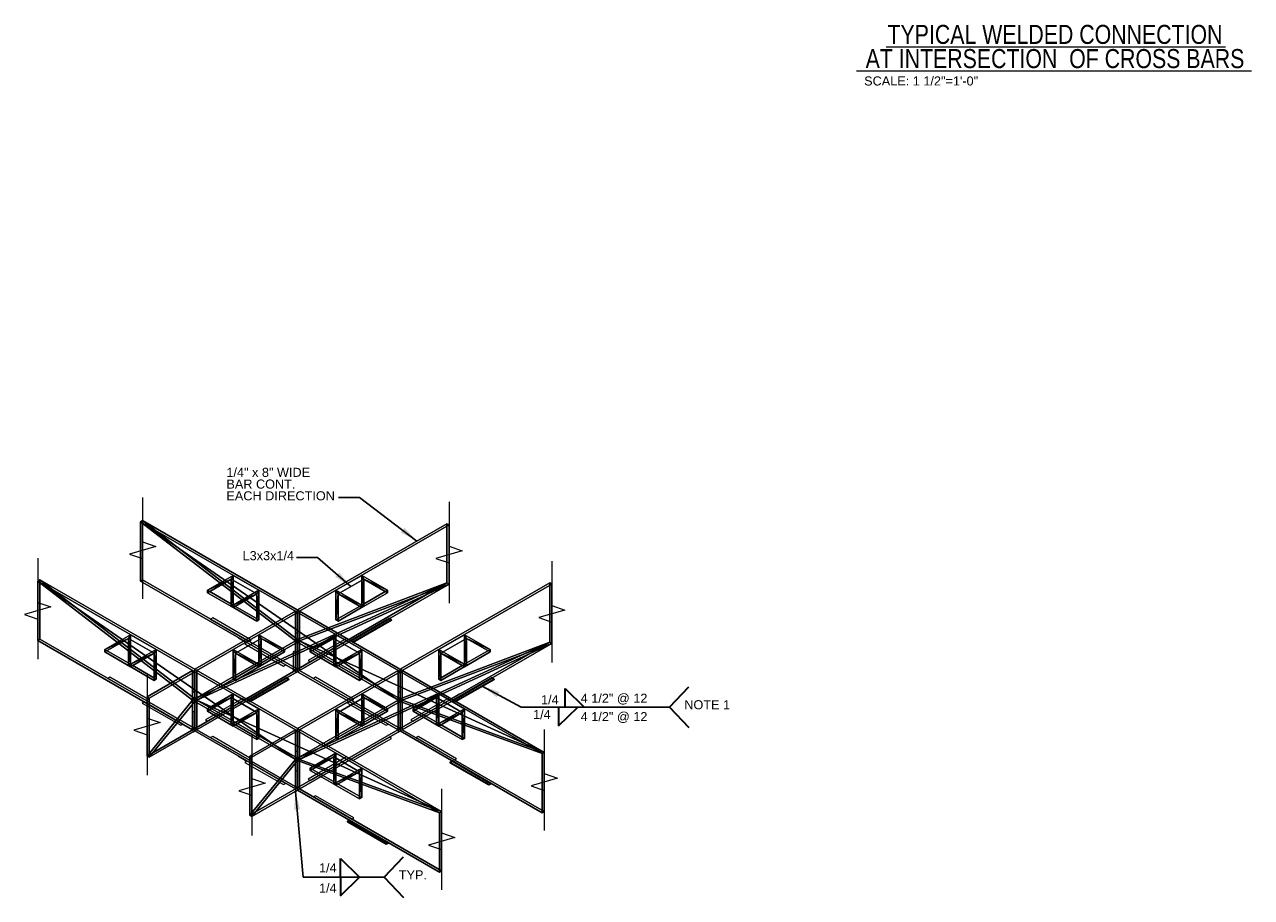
# Model space of a CAD drawing. Header units: inches. Extents: x -829 to 2226, y 10 to 4755.
# Tile 31 of 54: x 614 to 716, y 374 to 446. Entities that reach past the tile are written whole.
import ezdxf
from ezdxf.enums import TextEntityAlignment as Align

# ---------------------------------------------------------------- set-up
doc = ezdxf.new("R2010")
doc.units = ezdxf.units.IN
doc.header["$LTSCALE"] = 0.5
doc.header["$MEASUREMENT"] = 0
for name, color, linetype, lineweight in [('G-ANN-TTLB', 7, 'Continuous', 0), ('G-ANNO-TEXT', 7, 'Continuous', 35), ('S-DETL-GRPH', 7, 'Continuous', 35)]:
    doc.layers.add(name, color=color, linetype=linetype, lineweight=lineweight)
doc.styles.add('AEC 1 1_2_1 0 Scale', font='arial.ttf', dxfattribs={"height": 0.75})
doc.styles.add('SUBTITLE 4.7625', font='romans.shx', dxfattribs={"width": 0.8, "height": 187.5})
doc.dimstyles.new("1 1 2 1'-0", dxfattribs={"dimtxt": 0.75, "dimasz": 1.5, "dimexe": 0.5, "dimexo": 0.5, "dimgap": 0.5, "dimtad": 1, "dimdec": 4, "dimzin": 15, "dimdsep": 46, "dimlunit": 4, "dimtxsty": 'AEC 1 1_2_1 0 Scale', "dimblk": '_Oblique_0.3', "dimcen": 0.09, "dimadec": 4, "dimazin": 3, "dimtfac": 1, "dimtdec": 4, "dimtofl": 0, "dimtmove": 0, "dimatfit": 3, "dimfxl": 1, "dimfrac": 2, "dimtolj": 1, "dimtzin": 15, "dimarcsym": 0})

# ---------------------------------------------------------------- blocks, each defined once
blk = doc.blocks.new('_Oblique_0.3')
at = {"color": 0, "linetype": 'ByBlock', "lineweight": -2}
for p, q in [((0, 0), (-1, 0)), ((0.5, 0.167), (-0.5, -0.167))]:
    blk.add_line(p, q, dxfattribs=at)

msp = doc.modelspace()

# ---------------------------------------------------------------- linework, layer by layer
at = {"layer": 'G-ANN-TTLB', "color": 7, "linetype": 'Continuous', "lineweight": 13}
for p, q in [((685.54725, 444.28174, -72.03987), (713.58028, 444.28174, -72.03987)), ((683.09671, 442.2882, -72.03987), (715.73489, 442.2882, -72.03987))]:
    msp.add_line(p, q, dxfattribs=at)
at = {"layer": 'G-ANNO-TEXT'}
for p, q in [((667.6594, 389.6859), (669.26161, 391.35985)), ((659.03654, 391.23599), (660.61714, 389.6845)), ((659.03654, 389.6873), (659.03654, 391.23599)), ((658.49008, 388.13581), (660.07069, 389.6873)), ((658.49008, 389.6845), (658.49008, 388.13581)), ((667.6594, 389.6859), (669.26161, 388.01195)), ((640.4717, 377.1706, -144.07974), (642.05294, 375.61975, -144.07974)), ((640.47233, 375.62191, -144.07974), (640.4717, 377.1706, -144.07974)), ((644.07108, 375.62331, -144.07974), (645.67328, 377.29725, -144.07974)), ((640.47233, 374.07321, -144.07974), (642.05294, 375.6247, -144.07974)), ((640.47233, 375.62191, -144.07974), (640.47233, 374.07321, -144.07974)), ((644.07108, 375.62331, -144.07974), (645.67328, 373.94936, -144.07974))]:
    msp.add_line(p, q, dxfattribs=at)
at = {"layer": 'G-ANNO-TEXT', "lineweight": 13, "flags": 128}
for points, elevation in [([(624.11876, 407.00616), (624.11876, 403.34979), (625.20566, 402.97007), (623.03186, 402.34446), (624.11876, 401.96474), (624.11876, 398.63941)], -85.04472), ([(649.44751, 406.64451), (649.44751, 402.98815), (650.53441, 402.60843), (648.36061, 401.98281), (649.44751, 401.60309), (649.44751, 398.27776)], -84.53328), ([(615.4567, 402.00511), (615.4567, 398.34875), (616.5436, 397.96903), (614.3698, 397.34342), (615.4567, 396.9637), (615.4567, 393.63836)], -77.97218), ([(657.93279, 401.74553), (657.93279, 398.08917), (659.01969, 397.70945), (656.84589, 397.08383), (657.93279, 396.70412), (657.93279, 393.37878)], -77.60507), ([(624.49287, 392.44107), (624.49287, 388.7847), (625.57977, 388.40498), (623.40597, 387.77937), (624.49287, 387.39965), (624.49287, 384.07432)], -64.44658), ([(633.15493, 387.44003), (633.15493, 383.78366), (634.24183, 383.40394), (632.06803, 382.77833), (633.15493, 382.39861), (633.15493, 379.07328)], -57.37403), ([(657.31005, 387.84316), (657.31005, 384.18679), (658.39695, 383.80707), (656.22315, 383.18146), (657.31005, 382.80174), (657.31005, 379.47641)], -57.94415), ([(648.82476, 382.94418), (648.82476, 379.28781), (649.91166, 378.90809), (647.73786, 378.28248), (648.82476, 377.90276), (648.82476, 374.57743)], -51.01594)]:
    msp.add_lwpolyline(points, dxfattribs=dict(at, elevation=elevation))
at = {"layer": 'G-ANNO-TEXT', "lineweight": 13, "extrusion": (-3.32579e-14, 0.816497, 0.57735), "elevation": 276.66769, "flags": 128}
msp.add_lwpolyline([(-629.91363, -296.45463), (-629.74538, -296.28638), (-632.92736, -293.1044), (-633.09561, -293.27265), (-629.91363, -296.45463), (-629.91363, -296.45463)], close=True, dxfattribs=at)
at = {"layer": 'G-ANNO-TEXT', "extrusion": (8.03982e-14, 0.816497, 0.57735), "elevation": 276.66769, "flags": 128}
msp.add_lwpolyline([(-644.68501, -296.18762), (-644.51676, -296.35587), (-641.33478, -293.17389), (-641.50303, -293.00564), (-644.68501, -296.18762), (-644.68501, -296.18762)], close=True, dxfattribs=at)
at = {"layer": 'G-ANNO-TEXT', "lineweight": 13, "extrusion": (-5.50035e-14, 0.816497, 0.57735), "elevation": 276.66769, "flags": 128}
msp.add_lwpolyline([(-632.7441, -292.91705), (-632.57585, -292.7488), (-635.75784, -289.56682), (-635.92608, -289.73507), (-632.03535, -293.6258), (-632.7441, -292.91705)], close=True, dxfattribs=at)
at = {"layer": 'G-ANNO-TEXT', "lineweight": 13, "extrusion": (6.88374e-14, 0.816497, 0.57735), "elevation": 276.66769, "flags": 128}
msp.add_lwpolyline([(-641.14743, -293.35715), (-640.97919, -293.5254), (-637.7972, -290.34342), (-637.96545, -290.17517), (-641.14743, -293.35715), (-641.14743, -293.35715)], close=True, dxfattribs=at)
at = {"layer": 'G-ANNO-TEXT', "lineweight": 13, "extrusion": (8.20161e-15, 0.816497, 0.57735), "elevation": 276.66769, "flags": 128}
msp.add_lwpolyline([(-621.42813, -287.96913), (-621.25988, -287.80088), (-624.44186, -284.6189), (-624.61011, -284.78714), (-621.42813, -287.96913), (-621.42813, -287.96913)], close=True, dxfattribs=at)
at = {"layer": 'G-ANNO-TEXT', "extrusion": (3.60003e-14, 0.816497, 0.57735), "elevation": 276.66769, "flags": 128}
msp.add_lwpolyline([(-636.19973, -287.70234), (-636.03148, -287.87059), (-632.8495, -284.68861), (-633.01775, -284.52036), (-636.19973, -287.70234), (-636.19973, -287.70234)], close=True, dxfattribs=at)
at = {"layer": 'G-ANNO-TEXT', "lineweight": 13, "extrusion": (-2.77275e-14, 0.816497, 0.57735), "elevation": 276.66769, "flags": 128}
msp.add_lwpolyline([(-638.39891, -287.96934), (-638.23066, -287.8011), (-641.41264, -284.61912), (-641.58089, -284.78736), (-638.39891, -287.96934), (-638.39891, -287.96934)], close=True, dxfattribs=at)
at = {"layer": 'G-ANNO-TEXT', "extrusion": (-5.7239e-15, 0.816497, 0.57735), "elevation": 276.66769, "flags": 128}
msp.add_lwpolyline([(-653.17029, -287.70234), (-653.00205, -287.87059), (-649.82006, -284.68861), (-649.98831, -284.52036), (-653.17029, -287.70234), (-653.17029, -287.70234)], close=True, dxfattribs=at)
at = {"layer": 'G-ANNO-TEXT', "lineweight": 13, "extrusion": (1.1139e-13, 0.816497, 0.57735), "elevation": 276.66769, "flags": 128}
msp.add_lwpolyline([(-632.66215, -284.87187), (-632.4939, -285.04012), (-629.31192, -281.85814), (-629.48017, -281.68989), (-633.37091, -285.58062), (-632.66215, -284.87187)], close=True, dxfattribs=at)
at = {"layer": 'G-ANNO-TEXT', "lineweight": 13, "extrusion": (-1.90546e-14, 0.816497, 0.57735), "elevation": 276.66769, "flags": 128}
msp.add_lwpolyline([(-649.63271, -284.87187), (-649.46447, -285.04012), (-646.28249, -281.85814), (-646.45073, -281.68989), (-650.34147, -285.58062), (-649.63271, -284.87187)], close=True, dxfattribs=at)
at = {"layer": 'G-ANNO-TEXT', "lineweight": 13, "extrusion": (-6.2114e-14, 0.816497, 0.57735), "elevation": 276.66769, "flags": 128}
msp.add_lwpolyline([(-624.2586, -284.43155), (-624.09035, -284.2633), (-627.27233, -281.08132), (-627.44058, -281.24957), (-624.2586, -284.43155), (-624.2586, -284.43155)], close=True, dxfattribs=at)
at = {"layer": 'G-ANNO-TEXT', "lineweight": 13, "extrusion": (-6.51238e-14, 0.816497, 0.57735), "elevation": 276.66769, "flags": 128}
msp.add_lwpolyline([(-641.22938, -284.43177), (-641.06114, -284.26352), (-644.24312, -281.08154), (-644.41136, -281.24978), (-641.22938, -284.43177), (-641.22938, -284.43177)], close=True, dxfattribs=at)
at = {"layer": 'G-ANNO-TEXT', "lineweight": 13, "extrusion": (-2.76898e-14, 0.816497, 0.57735), "elevation": 276.66769, "flags": 128}
msp.add_lwpolyline([(-629.91363, -279.48406), (-629.74538, -279.31582), (-632.92736, -276.13383), (-633.09561, -276.30208), (-629.91363, -279.48406), (-629.91363, -279.48406)], close=True, dxfattribs=at)
at = {"layer": 'G-ANNO-TEXT', "lineweight": 13, "extrusion": (-3.75468e-14, 0.816497, 0.57735), "elevation": 276.66769, "flags": 128}
msp.add_lwpolyline([(-646.88419, -279.48406), (-646.71595, -279.31582), (-649.89793, -276.13383), (-650.06617, -276.30208), (-646.88419, -279.48406), (-646.88419, -279.48406)], close=True, dxfattribs=at)
at = {"layer": 'G-ANNO-TEXT', "lineweight": 13, "extrusion": (-5.02724e-14, 0.816497, 0.57735), "elevation": 276.66769, "flags": 128}
msp.add_lwpolyline([(-644.68501, -279.21706), (-644.51676, -279.38531), (-641.33478, -276.20333), (-641.50303, -276.03508), (-644.68501, -279.21706), (-644.68501, -279.21706)], close=True, dxfattribs=at)
at = {"layer": 'G-ANNO-TEXT', "lineweight": 13, "extrusion": (-2.0504e-14, 0.816497, 0.57735), "elevation": 276.66769, "flags": 128}
msp.add_lwpolyline([(-632.7441, -275.94648), (-632.57585, -275.77824), (-635.75784, -272.59626), (-635.92608, -272.7645), (-632.03535, -276.65524), (-632.7441, -275.94648)], close=True, dxfattribs=at)
at = {"layer": 'G-ANNO-TEXT', "lineweight": 13, "extrusion": (2.35734e-14, 0.816497, 0.57735), "elevation": 276.66769, "flags": 128}
msp.add_lwpolyline([(-641.14743, -276.38659), (-640.97919, -276.55484), (-637.7972, -273.37286), (-637.96545, -273.20461), (-641.14743, -276.38659), (-641.14743, -276.38659)], close=True, dxfattribs=at)
at = {"layer": 'G-ANNO-TEXT', "extrusion": (-3.03986e-14, 0.816497, 0.57735), "elevation": 276.66769, "flags": 128}
msp.add_lwpolyline([(-649.71467, -275.94648), (-649.54642, -275.77824), (-652.7284, -272.59626), (-652.89665, -272.7645), (-649.71467, -275.94648), (-649.71467, -275.94648)], close=True, dxfattribs=at)
at = {"layer": 'G-ANNO-TEXT', "lineweight": 13, "extrusion": (-3.75844e-14, 0.816497, 0.57735), "elevation": 276.66769, "flags": 128}
msp.add_lwpolyline([(-638.39891, -270.99878), (-638.23066, -270.83053), (-641.41264, -267.64855), (-641.58089, -267.8168), (-638.39891, -270.99878), (-638.39891, -270.99878)], close=True, dxfattribs=at)
at = {"layer": 'G-ANNO-TEXT', "extrusion": (1.41459e-14, 0.816497, 0.57735), "elevation": 276.66769, "flags": 128}
msp.add_lwpolyline([(-641.22938, -267.4612), (-641.06114, -267.29296), (-644.24312, -264.11097), (-644.41136, -264.27922), (-641.22938, -267.4612), (-641.22938, -267.4612)], close=True, dxfattribs=at)
at = {"layer": 'G-ANNO-TEXT', "lineweight": 13}
for points in [[(636.91955, 395.8791, -73.72689), (636.91955, 397.51209, -72.57219), (636.7529, 397.41588, -72.43612), (636.7529, 395.78288, -73.59082)], [(636.74277, 394.34817, -75.02593), (636.57613, 394.25195, -74.88986), (636.57613, 392.61896, -76.04456), (636.74277, 392.71517, -76.18063)], [(636.91955, 392.61311, -76.03629), (636.91955, 394.2461, -74.88159), (636.7529, 394.14989, -74.74552), (636.7529, 392.5169, -75.90023)], [(628.43405, 390.97999, -66.79851), (628.43405, 392.61298, -65.64381), (628.2674, 392.51677, -65.50774), (628.2674, 390.88378, -66.66244)], [(645.40483, 390.98012, -66.79869), (645.40483, 392.61311, -65.64399), (645.23819, 392.5169, -65.50792), (645.23819, 390.8839, -66.66262)], [(628.43427, 387.71413, -69.10809), (628.43427, 389.34712, -67.95339), (628.26762, 389.25091, -67.81732), (628.26762, 387.61792, -68.97202)], [(645.40483, 387.71413, -69.10809), (645.40483, 389.34712, -67.95339), (645.23819, 389.25091, -67.81732), (645.23819, 387.61792, -68.97202)], [(636.91933, 386.08101, -59.87031), (636.91933, 387.714, -58.7156), (636.75268, 387.61779, -58.57954), (636.75268, 385.9848, -59.73424)], [(636.91955, 382.81515, -62.17988), (636.91955, 384.44814, -61.02518), (636.7529, 384.35193, -60.88912), (636.7529, 382.71894, -62.04382)]]:
    msp.add_3dface(points, dxfattribs=at)

# ---------------------------------------------------------------- texts
at = {"layer": 'G-ANN-TTLB', "color": 7, "linetype": 'Continuous', "lineweight": 13, "insert": (699.50262, 446.08872, -72.03987), "char_height": 1.5748031, "attachment_point": 2, "line_spacing_factor": 0.762, "style": 'SUBTITLE 4.7625'}
msp.add_mtext('\\fArial|b0|i0|c00|p39;TYPICAL WELDED CONNECTION\\PAT INTERSECTION  OF CROSS BARS', dxfattribs=at)
at = {"layer": 'G-ANN-TTLB', "color": 7, "linetype": 'Continuous', "lineweight": 0, "insert": (688.44466, 441.06535, -72.03987), "char_height": 0.75, "attachment_point": 8, "line_spacing_factor": 0.72, "style": 'AEC 1 1_2_1 0 Scale'}
msp.add_mtext('\\fArial|b0|i0|c00|p39;SCALE: 1 1/2"=1\'-0"', dxfattribs=at)
at = {"layer": 'G-ANNO-TEXT', "color": 7, "linetype": 'Continuous', "lineweight": 0, "style": 'AEC 1 1_2_1 0 Scale'}
for s, p in [('1/4', (657.0394, 389.92123)), ('4 1/2" @ 12', (660.3177, 390.04623)), ('4 1/2" @ 12', (660.3177, 388.52681))]:
    msp.add_text(s, height=0.75, dxfattribs=at).set_placement(p)
for p in [(656.38484, 389.45058), (638.69638, 376.77029, -144.07974), (638.69638, 375.09684, -144.07974)]:
    msp.add_text('1/4', height=0.75, dxfattribs=at).set_placement(p, align=Align.TOP_LEFT)
at = {"layer": 'G-ANNO-TEXT', "color": 7, "linetype": 'Continuous', "lineweight": 0, "char_height": 0.75, "attachment_point": 1, "line_spacing_factor": 0.776524, "style": 'AEC 1 1_2_1 0 Scale'}
for s, insert, width in [('1/4" x 8" WIDE\\PBAR CONT.\\PEACH DIRECTION', (631.04691, 409.4718), 13.4295954), ('L3x3x1/4', (632.38311, 402.58161, -156.57314), 12.6887182)]:
    msp.add_mtext(s, dxfattribs=dict(at, insert=insert, width=width))
at = {"layer": 'G-ANNO-TEXT', "color": 7, "linetype": 'Continuous', "lineweight": 0, "char_height": 0.75, "attachment_point": 1, "line_spacing_factor": 0.6, "style": 'AEC 1 1_2_1 0 Scale'}
for s, insert in [('NOTE 1', (668.87759, 390.2578)), ('TYP.', (645.28927, 376.1952, -144.07974))]:
    msp.add_mtext(s, dxfattribs=dict(at, insert=insert))

# ---------------------------------------------------------------- meshes
at = {"layer": 'G-ANNO-TEXT', "color": 7, "linetype": 'Continuous', "lineweight": 0}
mesh = msp.add_polyface(dxfattribs=at)
corners = [(633.73757, 396.89972, -76.90232), (633.73757, 399.34921, -75.17027), (631.61625, 398.12446, -73.43822), (631.61625, 397.92034, -73.58255), (633.56079, 399.04302, -75.17027), (633.56079, 396.79766, -76.75798), (631.61625, 398.12446, -78.63437), (631.61625, 400.57395, -76.90232), (629.49493, 399.34921, -75.17027), (629.49493, 399.14508, -75.3146), (631.43947, 400.26777, -76.90232), (631.43947, 398.0224, -78.49003)]
mesh.append_faces([[corners[k] for k in face] for face in [(0, 5, 11, 6), (5, 4, 10, 11), (4, 3, 9, 10), (3, 2, 8, 9), (2, 1, 7, 8), (1, 0, 6, 7)]], dxfattribs={"color": 7})
mesh.append_faces([[corners[k] for k in face] for face in [(0, 4, 5)]], dxfattribs={"vtx0": -1, "color": 7})
mesh.append_faces([[corners[k] for k in face] for face in [(2, 4, 1), (1, 4, 0)]], dxfattribs={"vtx0": -1, "vtx1": -1, "color": 7})
mesh.append_faces([[corners[k] for k in face] for face in [(3, 4, 2), (9, 8, 10)]], dxfattribs={"vtx1": -1, "color": 7})
mesh.append_faces([[corners[k] for k in face] for face in [(8, 7, 10), (7, 6, 10)]], dxfattribs={"vtx1": -1, "vtx2": -1, "color": 7})
mesh.append_faces([[corners[k] for k in face] for face in [(6, 11, 10)]], dxfattribs={"vtx2": -1, "color": 7})
mesh = msp.add_polyface(dxfattribs=at)
corners = [(642.22285, 398.12446, -78.63437), (642.22285, 400.57395, -76.90232), (644.34417, 399.34921, -75.17027), (644.34417, 399.14508, -75.3146), (642.39963, 400.26777, -76.90232), (642.39963, 398.0224, -78.49003), (640.10153, 396.89972, -76.90232), (640.10153, 399.34921, -75.17027), (642.22285, 398.12446, -73.43822), (642.22285, 397.92034, -73.58255), (640.27831, 399.04302, -75.17027), (640.27831, 396.79766, -76.75798)]
mesh.append_faces([[corners[k] for k in face] for face in [(0, 5, 11, 6), (5, 4, 10, 11), (4, 3, 9, 10), (3, 2, 8, 9), (2, 1, 7, 8), (1, 0, 6, 7)]], dxfattribs={"color": 7})
mesh.append_faces([[corners[k] for k in face] for face in [(0, 4, 5)]], dxfattribs={"vtx0": -1, "color": 7})
mesh.append_faces([[corners[k] for k in face] for face in [(2, 4, 1)]], dxfattribs={"vtx0": -1, "vtx1": -1, "color": 7})
mesh.append_faces([[corners[k] for k in face] for face in [(4, 0, 1), (10, 7, 6)]], dxfattribs={"vtx0": -1, "vtx2": -1, "color": 7})
mesh.append_faces([[corners[k] for k in face] for face in [(3, 4, 2), (9, 8, 10)]], dxfattribs={"vtx1": -1, "color": 7})
mesh.append_faces([[corners[k] for k in face] for face in [(8, 7, 10)]], dxfattribs={"vtx1": -1, "vtx2": -1, "color": 7})
mesh.append_faces([[corners[k] for k in face] for face in [(6, 11, 10)]], dxfattribs={"vtx2": -1, "color": 7})
mesh = msp.add_polyface(dxfattribs=at)
corners = [(625.25207, 392.00061, -69.97393), (625.25207, 394.4501, -68.24188), (623.13075, 393.22536, -66.50983), (623.13075, 393.02123, -66.65417), (625.07529, 394.14392, -68.24188), (625.07529, 391.89855, -69.8296), (623.13075, 393.22536, -71.70599), (623.13075, 395.67485, -69.97393), (621.00943, 394.4501, -68.24188), (621.00943, 394.24598, -68.38622), (622.95397, 395.36866, -69.97393), (622.95397, 393.12329, -71.56165)]
mesh.append_faces([[corners[k] for k in face] for face in [(0, 5, 11, 6), (5, 4, 10, 11), (4, 3, 9, 10), (3, 2, 8, 9), (2, 1, 7, 8), (1, 0, 6, 7)]], dxfattribs={"color": 7})
mesh.append_faces([[corners[k] for k in face] for face in [(4, 2, 3), (0, 4, 5)]], dxfattribs={"vtx0": -1, "color": 7})
mesh.append_faces([[corners[k] for k in face] for face in [(1, 4, 0)]], dxfattribs={"vtx0": -1, "vtx1": -1, "color": 7})
mesh.append_faces([[corners[k] for k in face] for face in [(4, 1, 2), (10, 8, 7)]], dxfattribs={"vtx0": -1, "vtx2": -1, "color": 7})
mesh.append_faces([[corners[k] for k in face] for face in [(7, 6, 10)]], dxfattribs={"vtx1": -1, "vtx2": -1, "color": 7})
mesh.append_faces([[corners[k] for k in face] for face in [(10, 9, 8), (6, 11, 10)]], dxfattribs={"vtx2": -1, "color": 7})
mesh = msp.add_polyface(dxfattribs=at)
corners = [(633.73757, 393.22548, -71.70616), (633.73757, 395.67497, -69.97411), (635.85889, 394.45023, -68.24206), (635.85889, 394.2461, -68.3864), (633.91435, 395.36879, -69.97411), (633.91435, 393.12342, -71.56183), (631.61625, 392.00074, -69.97411), (631.61625, 394.45023, -68.24206), (633.73757, 393.22548, -66.51001), (633.73757, 393.02136, -66.65435), (631.79303, 394.14404, -68.24206), (631.79303, 391.89868, -69.82978)]
mesh.append_faces([[corners[k] for k in face] for face in [(0, 5, 11, 6), (5, 4, 10, 11), (4, 3, 9, 10), (3, 2, 8, 9), (2, 1, 7, 8), (1, 0, 6, 7)]], dxfattribs={"color": 7})
mesh.append_faces([[corners[k] for k in face] for face in [(0, 4, 5)]], dxfattribs={"vtx0": -1, "color": 7})
mesh.append_faces([[corners[k] for k in face] for face in [(2, 4, 1)]], dxfattribs={"vtx0": -1, "vtx1": -1, "color": 7})
mesh.append_faces([[corners[k] for k in face] for face in [(4, 0, 1), (10, 7, 6)]], dxfattribs={"vtx0": -1, "vtx2": -1, "color": 7})
mesh.append_faces([[corners[k] for k in face] for face in [(3, 4, 2), (9, 8, 10)]], dxfattribs={"vtx1": -1, "color": 7})
mesh.append_faces([[corners[k] for k in face] for face in [(8, 7, 10)]], dxfattribs={"vtx1": -1, "vtx2": -1, "color": 7})
mesh.append_faces([[corners[k] for k in face] for face in [(6, 11, 10)]], dxfattribs={"vtx2": -1, "color": 7})
mesh = msp.add_polyface(dxfattribs=at)
corners = [(642.22285, 392.00074, -69.97411), (642.22285, 394.45023, -68.24206), (640.10153, 393.22548, -66.51001), (640.10153, 393.02136, -66.65435), (642.04607, 394.14404, -68.24206), (642.04607, 391.89868, -69.82978), (640.10153, 393.22548, -71.70616), (640.10153, 395.67497, -69.97411), (637.98021, 394.45023, -68.24206), (637.98021, 394.2461, -68.3864), (639.92475, 395.36879, -69.97411), (639.92475, 393.12342, -71.56183)]
mesh.append_faces([[corners[k] for k in face] for face in [(0, 5, 11, 6), (5, 4, 10, 11), (4, 3, 9, 10), (3, 2, 8, 9), (2, 1, 7, 8), (1, 0, 6, 7)]], dxfattribs={"color": 7})
mesh.append_faces([[corners[k] for k in face] for face in [(4, 2, 3), (0, 4, 5)]], dxfattribs={"vtx0": -1, "color": 7})
mesh.append_faces([[corners[k] for k in face] for face in [(1, 4, 0)]], dxfattribs={"vtx0": -1, "vtx1": -1, "color": 7})
mesh.append_faces([[corners[k] for k in face] for face in [(4, 1, 2), (10, 8, 7)]], dxfattribs={"vtx0": -1, "vtx2": -1, "color": 7})
mesh.append_faces([[corners[k] for k in face] for face in [(7, 6, 10)]], dxfattribs={"vtx1": -1, "vtx2": -1, "color": 7})
mesh.append_faces([[corners[k] for k in face] for face in [(10, 9, 8), (6, 11, 10)]], dxfattribs={"vtx2": -1, "color": 7})
mesh = msp.add_polyface(dxfattribs=at)
corners = [(650.70813, 393.22548, -71.70616), (650.70813, 395.67497, -69.97411), (652.82945, 394.45023, -68.24206), (652.82945, 394.2461, -68.3864), (650.88491, 395.36879, -69.97411), (650.88491, 393.12342, -71.56183), (648.58681, 392.00074, -69.97411), (648.58681, 394.45023, -68.24206), (650.70813, 393.22548, -66.51001), (650.70813, 393.02136, -66.65435), (648.76359, 394.14404, -68.24206), (648.76359, 391.89868, -69.82978)]
mesh.append_faces([[corners[k] for k in face] for face in [(0, 5, 11, 6), (5, 4, 10, 11), (4, 3, 9, 10), (3, 2, 8, 9), (2, 1, 7, 8), (1, 0, 6, 7)]], dxfattribs={"color": 7})
mesh.append_faces([[corners[k] for k in face] for face in [(0, 4, 5)]], dxfattribs={"vtx0": -1, "color": 7})
mesh.append_faces([[corners[k] for k in face] for face in [(2, 4, 1)]], dxfattribs={"vtx0": -1, "vtx1": -1, "color": 7})
mesh.append_faces([[corners[k] for k in face] for face in [(4, 0, 1), (10, 7, 6)]], dxfattribs={"vtx0": -1, "vtx2": -1, "color": 7})
mesh.append_faces([[corners[k] for k in face] for face in [(3, 4, 2), (9, 8, 10)]], dxfattribs={"vtx1": -1, "color": 7})
mesh.append_faces([[corners[k] for k in face] for face in [(8, 7, 10)]], dxfattribs={"vtx1": -1, "vtx2": -1, "color": 7})
mesh.append_faces([[corners[k] for k in face] for face in [(6, 11, 10)]], dxfattribs={"vtx2": -1, "color": 7})
mesh = msp.add_polyface(dxfattribs=at)
corners = [(633.73757, 387.10176, -63.04591), (633.73757, 389.55125, -61.31386), (631.61625, 388.3265, -59.58181), (631.61625, 388.12238, -59.72615), (633.56079, 389.24506, -61.31386), (633.56079, 386.9997, -62.90157), (631.61625, 388.3265, -64.77796), (631.61625, 390.77599, -63.04591), (629.49493, 389.55125, -61.31386), (629.49493, 389.34712, -61.4582), (631.43947, 390.46981, -63.04591), (631.43947, 388.22444, -64.63362)]
mesh.append_faces([[corners[k] for k in face] for face in [(0, 5, 11, 6), (5, 4, 10, 11), (4, 3, 9, 10), (3, 2, 8, 9), (2, 1, 7, 8), (1, 0, 6, 7)]], dxfattribs={"color": 7})
mesh.append_faces([[corners[k] for k in face] for face in [(4, 2, 3), (0, 4, 5)]], dxfattribs={"vtx0": -1, "color": 7})
mesh.append_faces([[corners[k] for k in face] for face in [(1, 4, 0)]], dxfattribs={"vtx0": -1, "vtx1": -1, "color": 7})
mesh.append_faces([[corners[k] for k in face] for face in [(4, 1, 2), (10, 8, 7)]], dxfattribs={"vtx0": -1, "vtx2": -1, "color": 7})
mesh.append_faces([[corners[k] for k in face] for face in [(7, 6, 10)]], dxfattribs={"vtx1": -1, "vtx2": -1, "color": 7})
mesh.append_faces([[corners[k] for k in face] for face in [(10, 9, 8), (6, 11, 10)]], dxfattribs={"vtx2": -1, "color": 7})
mesh = msp.add_polyface(dxfattribs=at)
corners = [(642.22285, 388.3265, -64.77796), (642.22285, 390.77599, -63.04591), (644.34417, 389.55125, -61.31386), (644.34417, 389.34712, -61.4582), (642.39963, 390.46981, -63.04591), (642.39963, 388.22444, -64.63362), (640.10153, 387.10176, -63.04591), (640.10153, 389.55125, -61.31386), (642.22285, 388.3265, -59.58181), (642.22285, 388.12238, -59.72615), (640.27831, 389.24506, -61.31386), (640.27831, 386.9997, -62.90157)]
mesh.append_faces([[corners[k] for k in face] for face in [(0, 5, 11, 6), (5, 4, 10, 11), (4, 3, 9, 10), (3, 2, 8, 9), (2, 1, 7, 8), (1, 0, 6, 7)]], dxfattribs={"color": 7})
mesh.append_faces([[corners[k] for k in face] for face in [(0, 4, 5)]], dxfattribs={"vtx0": -1, "color": 7})
mesh.append_faces([[corners[k] for k in face] for face in [(2, 4, 1)]], dxfattribs={"vtx0": -1, "vtx1": -1, "color": 7})
mesh.append_faces([[corners[k] for k in face] for face in [(4, 0, 1), (10, 7, 6)]], dxfattribs={"vtx0": -1, "vtx2": -1, "color": 7})
mesh.append_faces([[corners[k] for k in face] for face in [(3, 4, 2), (9, 8, 10)]], dxfattribs={"vtx1": -1, "color": 7})
mesh.append_faces([[corners[k] for k in face] for face in [(8, 7, 10)]], dxfattribs={"vtx1": -1, "vtx2": -1, "color": 7})
mesh.append_faces([[corners[k] for k in face] for face in [(6, 11, 10)]], dxfattribs={"vtx2": -1, "color": 7})
mesh = msp.add_polyface(dxfattribs=at)
corners = [(650.70813, 387.10176, -63.04591), (650.70813, 389.55125, -61.31386), (648.58681, 388.3265, -59.58181), (648.58681, 388.12238, -59.72615), (650.53136, 389.24506, -61.31386), (650.53136, 386.9997, -62.90157), (648.58681, 388.3265, -64.77796), (648.58681, 390.77599, -63.04591), (646.46549, 389.55125, -61.31386), (646.46549, 389.34712, -61.4582), (648.41004, 390.46981, -63.04591), (648.41004, 388.22444, -64.63362)]
mesh.append_faces([[corners[k] for k in face] for face in [(0, 5, 11, 6), (5, 4, 10, 11), (4, 3, 9, 10), (3, 2, 8, 9), (2, 1, 7, 8), (1, 0, 6, 7)]], dxfattribs={"color": 7})
mesh.append_faces([[corners[k] for k in face] for face in [(4, 2, 3), (0, 4, 5)]], dxfattribs={"vtx0": -1, "color": 7})
mesh.append_faces([[corners[k] for k in face] for face in [(1, 4, 0)]], dxfattribs={"vtx0": -1, "vtx1": -1, "color": 7})
mesh.append_faces([[corners[k] for k in face] for face in [(4, 1, 2), (10, 8, 7)]], dxfattribs={"vtx0": -1, "vtx2": -1, "color": 7})
mesh.append_faces([[corners[k] for k in face] for face in [(7, 6, 10)]], dxfattribs={"vtx1": -1, "vtx2": -1, "color": 7})
mesh.append_faces([[corners[k] for k in face] for face in [(10, 9, 8), (6, 11, 10)]], dxfattribs={"vtx2": -1, "color": 7})
mesh = msp.add_polyface(dxfattribs=at)
corners = [(642.22285, 382.20278, -56.11771), (642.22285, 384.65227, -54.38566), (640.10153, 383.42752, -52.65361), (640.10153, 383.2234, -52.79794), (642.04607, 384.34608, -54.38566), (642.04607, 382.10072, -55.97337), (640.10153, 383.42752, -57.84976), (640.10153, 385.87701, -56.11771), (637.98021, 384.65227, -54.38566), (637.98021, 384.44814, -54.52999), (639.92475, 385.57083, -56.11771), (639.92475, 383.32546, -57.70542)]
mesh.append_faces([[corners[k] for k in face] for face in [(0, 5, 11, 6), (5, 4, 10, 11), (4, 3, 9, 10), (3, 2, 8, 9), (2, 1, 7, 8), (1, 0, 6, 7)]], dxfattribs={"color": 7})
mesh.append_faces([[corners[k] for k in face] for face in [(0, 4, 5)]], dxfattribs={"vtx0": -1, "color": 7})
mesh.append_faces([[corners[k] for k in face] for face in [(2, 4, 1), (1, 4, 0)]], dxfattribs={"vtx0": -1, "vtx1": -1, "color": 7})
mesh.append_faces([[corners[k] for k in face] for face in [(3, 4, 2), (9, 8, 10)]], dxfattribs={"vtx1": -1, "color": 7})
mesh.append_faces([[corners[k] for k in face] for face in [(8, 7, 10), (7, 6, 10)]], dxfattribs={"vtx1": -1, "vtx2": -1, "color": 7})
mesh.append_faces([[corners[k] for k in face] for face in [(6, 11, 10)]], dxfattribs={"vtx2": -1, "color": 7})
at = {"layer": 'S-DETL-GRPH', "lineweight": 13}
mesh = msp.add_polyface(dxfattribs=at)
corners = [(636.74277, 392.71517, -76.18063), (636.91955, 392.81723, -76.32497), (624.11876, 400.20778, -86.77677), (623.94198, 400.10571, -86.63243), (623.94198, 405.00469, -83.16833), (624.11876, 405.10676, -83.31267), (657.31005, 385.94376, -56.2121), (657.13327, 385.84169, -56.06776), (657.31005, 381.04478, -59.6762), (657.13327, 380.94271, -59.53186), (645.40483, 387.71413, -69.10809), (645.58161, 387.81619, -69.25243), (645.40483, 390.16362, -67.37604), (645.58161, 390.26568, -67.52037), (645.22805, 390.26568, -67.52037), (645.40483, 390.36775, -67.66471), (645.22805, 387.81619, -69.25243), (645.40483, 387.91826, -69.39676), (637.09633, 392.71517, -76.18063), (636.91955, 392.61311, -76.03629), (637.09633, 395.16466, -74.44858), (636.91955, 395.26672, -74.59292), (636.91955, 395.0626, -74.30424), (636.74277, 395.16466, -74.44858)]
mesh.append_faces([[corners[k] for k in face] for face in [(3, 2, 1, 0), (5, 2, 3, 4), (5, 4, 7, 6), (7, 9, 8, 6), (11, 8, 9, 10), (13, 11, 10, 12), (15, 13, 12, 14), (17, 15, 14, 16), (17, 16, 19, 18), (20, 22, 23, 21), (21, 23, 0, 1), (18, 19, 22, 20)]])
mesh.append_faces([[corners[k] for k in face] for face in [(13, 15, 20, 6), (23, 22, 14, 4)]], dxfattribs={"vtx1": -1, "vtx2": -1, "vtx3": -1})
mesh.append_faces([[corners[k] for k in face] for face in [(20, 21, 5, 6), (14, 12, 7, 4)]], dxfattribs={"vtx1": -1, "vtx3": -1})
mesh.append_faces([[corners[k] for k in face] for face in [(15, 17, 18, 20), (21, 1, 2, 5), (6, 8, 11, 13), (22, 19, 16, 14), (12, 10, 9, 7), (4, 3, 0, 23)]], dxfattribs={"vtx3": -1})
at = {"layer": 'S-DETL-GRPH', "linetype": 'Continuous', "lineweight": 13}
mesh = msp.add_polyface(dxfattribs=at)
corners = [(628.61105, 392.71517, -65.78832), (636.91955, 397.51209, -72.57219), (636.74277, 397.61415, -72.71653), (628.43427, 392.81723, -65.93266), (636.91955, 395.0626, -74.30424), (636.74277, 395.16466, -74.44858), (637.09633, 395.16466, -74.44858), (636.91955, 395.26672, -74.59292), (637.09633, 397.61415, -72.71653), (636.91955, 397.71621, -72.86086), (649.44751, 404.74511, -82.80122), (649.27073, 404.84717, -82.94556), (649.27073, 399.94819, -86.40966), (649.44751, 399.84613, -86.26533), (624.66965, 385.54063, -66.03429), (624.49287, 385.64269, -66.17863), (624.66965, 390.43961, -62.57019), (624.49287, 390.54167, -62.71452), (628.25727, 392.71505, -65.78815), (628.43405, 392.61298, -65.64381), (628.43427, 390.36775, -67.66471), (628.25727, 390.26556, -67.5202), (628.61105, 390.26568, -67.52037), (628.43405, 390.16349, -67.37586)]
mesh.append_faces([[corners[k] for k in face] for face in [(0, 1, 2, 3), (1, 4, 5, 2), (4, 6, 7, 5), (6, 8, 9, 7), (8, 10, 11, 9), (12, 11, 10, 13), (12, 13, 14, 15), (14, 16, 17, 15), (18, 17, 16, 19), (22, 0, 3, 20), (23, 22, 20, 21), (19, 23, 21, 18)]])
mesh.append_faces([[corners[k] for k in face] for face in [(12, 20, 5, 7), (22, 13, 6, 4)]], dxfattribs={"vtx0": -1, "vtx1": -1, "vtx3": -1})
mesh.append_faces([[corners[k] for k in face] for face in [(21, 20, 12, 15), (14, 13, 22, 23)]], dxfattribs={"vtx1": -1, "vtx3": -1})
mesh.append_faces([[corners[k] for k in face] for face in [(20, 3, 2, 5), (15, 17, 18, 21), (7, 9, 11, 12), (13, 10, 8, 6), (4, 1, 0, 22), (23, 19, 16, 14)]], dxfattribs={"vtx3": -1})
at = {"layer": 'S-DETL-GRPH', "lineweight": 13}
mesh = msp.add_polyface(dxfattribs=at)
corners = [(628.25749, 387.81619, -69.25243), (628.43427, 387.91826, -69.39676), (615.63348, 395.3088, -79.84857), (615.4567, 395.20673, -79.70423), (615.4567, 400.10571, -76.24013), (615.63348, 400.20778, -76.38446), (648.82476, 381.04478, -49.28389), (648.64799, 380.94271, -49.13955), (648.82476, 376.1458, -52.74799), (648.64799, 376.04374, -52.60366), (636.91955, 382.81515, -62.17988), (637.09633, 382.91721, -62.32422), (636.91955, 385.26464, -60.44783), (637.09633, 385.3667, -60.59217), (636.74277, 385.3667, -60.59217), (636.91955, 385.46877, -60.73651), (636.74277, 382.91721, -62.32422), (636.91955, 383.01928, -62.46856), (628.61105, 387.81619, -69.25243), (628.43427, 387.71413, -69.10809), (628.61105, 390.26568, -67.52037), (628.43427, 390.36775, -67.66471), (628.43427, 390.16362, -67.37604), (628.25749, 390.26568, -67.52037)]
mesh.append_faces([[corners[k] for k in face] for face in [(3, 2, 1, 0), (5, 2, 3, 4), (5, 4, 7, 6), (7, 9, 8, 6), (11, 8, 9, 10), (13, 11, 10, 12), (15, 13, 12, 14), (17, 15, 14, 16), (17, 16, 19, 18), (20, 22, 23, 21), (21, 23, 0, 1), (18, 19, 22, 20)]])
mesh.append_faces([[corners[k] for k in face] for face in [(13, 15, 20, 6), (23, 22, 14, 4)]], dxfattribs={"vtx1": -1, "vtx2": -1, "vtx3": -1})
mesh.append_faces([[corners[k] for k in face] for face in [(20, 21, 5, 6), (14, 12, 7, 4)]], dxfattribs={"vtx1": -1, "vtx3": -1})
mesh.append_faces([[corners[k] for k in face] for face in [(15, 17, 18, 20), (21, 1, 2, 5), (6, 8, 11, 13), (22, 19, 16, 14), (12, 10, 9, 7), (4, 3, 0, 23)]], dxfattribs={"vtx3": -1})
at = {"layer": 'S-DETL-GRPH', "linetype": 'Continuous', "lineweight": 13}
mesh = msp.add_polyface(dxfattribs=at)
corners = [(637.09633, 387.81619, -58.86012), (645.40483, 392.61311, -65.64399), (645.22805, 392.71517, -65.78832), (636.91955, 387.91826, -59.00446), (645.40483, 390.16362, -67.37604), (645.22805, 390.26568, -67.52037), (645.58161, 390.26568, -67.52037), (645.40483, 390.36775, -67.66471), (645.58161, 392.71517, -65.78832), (645.40483, 392.81723, -65.93266), (657.93279, 399.84613, -75.87302), (657.75601, 399.94819, -76.01736), (657.75601, 395.04921, -79.48146), (657.93279, 394.94715, -79.33712), (633.15493, 380.64165, -59.10609), (632.97815, 380.74371, -59.25042), (633.15493, 385.54063, -55.64198), (632.97815, 385.64269, -55.78632), (636.74255, 387.81607, -58.85994), (636.91933, 387.714, -58.7156), (636.91955, 385.46877, -60.73651), (636.74255, 385.36658, -60.59199), (637.09633, 385.3667, -60.59217), (636.91933, 385.26451, -60.44766)]
mesh.append_faces([[corners[k] for k in face] for face in [(0, 1, 2, 3), (1, 4, 5, 2), (4, 6, 7, 5), (6, 8, 9, 7), (8, 10, 11, 9), (12, 11, 10, 13), (12, 13, 14, 15), (14, 16, 17, 15), (18, 17, 16, 19), (22, 0, 3, 20), (23, 22, 20, 21), (19, 23, 21, 18)]])
mesh.append_faces([[corners[k] for k in face] for face in [(12, 20, 5, 7), (22, 13, 6, 4)]], dxfattribs={"vtx0": -1, "vtx1": -1, "vtx3": -1})
mesh.append_faces([[corners[k] for k in face] for face in [(21, 20, 12, 15), (14, 13, 22, 23)]], dxfattribs={"vtx1": -1, "vtx3": -1})
mesh.append_faces([[corners[k] for k in face] for face in [(20, 3, 2, 5), (15, 17, 18, 21), (7, 9, 11, 12), (13, 10, 8, 6), (4, 1, 0, 22), (23, 19, 16, 14)]], dxfattribs={"vtx3": -1})

# ---------------------------------------------------------------- leaders
at = {"layer": 'G-ANNO-TEXT', "color": 7, "linetype": 'Continuous', "lineweight": 0}
for points in [[(646.79268, 403.41647), (642.0509, 407.02368), (640.29524, 407.02368)], [(641.33897, 399.65539), (638.58248, 402.05433), (636.83959, 402.05433)]]:
    msp.add_leader(points, dimstyle="1 1 2 1'-0", override={"dimgap": 1}, dxfattribs=at)
at = {"layer": 'G-ANNO-TEXT'}
for points in [[(652.17991, 391.43145, -72.03987), (655.39403, 389.6845, -72.03987), (657.79548, 389.6845, -72.03987), (667.6594, 389.6859, -72.03987)], [(636.7529, 382.71894, -144.07974), (637.37628, 375.62191, -144.07974), (639.77773, 375.62191, -144.07974), (644.07108, 375.62331, -144.07974)]]:
    msp.add_leader(points, dimstyle="1 1 2 1'-0", override={"dimgap": 1}, dxfattribs=at)

doc.saveas('drawing.dxf')
